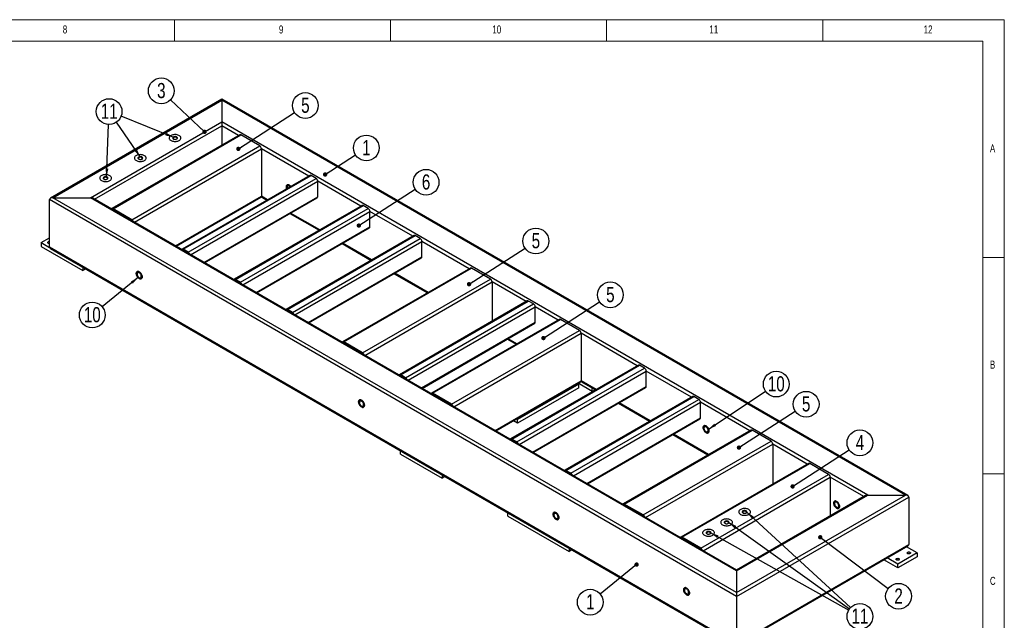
# Model space of a CAD drawing. Header units: millimetres. Extents: x 5 to 589, y 5 to 415.
# Tile 10 of 10: x 361 to 589, y 276 to 415. Entities that reach past the tile are written whole.
import ezdxf

# ---------------------------------------------------------------- set-up
doc = ezdxf.new("R2010")
doc.units = ezdxf.units.MM
doc.layers.add('NOTES', color=6, linetype='Continuous')
doc.layers.add('TRAIT-FORT', color=4, linetype='Continuous', lineweight=25)
doc.styles.add('SLDTEXTSTYLE0', font='TXT', dxfattribs={"width": 0.75})
doc.dimstyles.new('SLDDIMSTYLE2', dxfattribs={"dimtxt": 0.18, "dimasz": 1, "dimexe": 0, "dimexo": 0.0625, "dimgap": 0, "dimtad": 0, "dimtih": 1, "dimtoh": 1, "dimdec": 0, "dimrnd": 1e-09, "dimzin": 0, "dimdsep": 46, "dimtxsty": 'Standard', "dimblk1": 'DOT', "dimblk2": 'DOT', "dimsah": 1, "dimcen": 0.09, "dimadec": 0, "dimazin": 0, "dimtfac": 1, "dimtdec": 0, "dimtofl": 0, "dimtmove": 0, "dimatfit": 3, "dimldrblk": 'DOT', "dimfxl": 1, "dimfrac": 2, "dimtolj": 1, "dimtzin": 0, "dimarcsym": 0})
doc.dimstyles.new('SLDDIMSTYLE3', dxfattribs={"dimtxt": 0.18, "dimasz": 2, "dimexe": 0, "dimexo": 0.0625, "dimgap": 0, "dimtad": 0, "dimtih": 1, "dimtoh": 1, "dimdec": 0, "dimrnd": 1e-09, "dimzin": 0, "dimdsep": 46, "dimtxsty": 'Standard', "dimsah": 1, "dimcen": 0.09, "dimadec": 0, "dimazin": 0, "dimtfac": 2, "dimtdec": 0, "dimtofl": 0, "dimtmove": 0, "dimatfit": 3, "dimfxl": 1, "dimfrac": 2, "dimtolj": 1, "dimtzin": 0, "dimarcsym": 0})

# ---------------------------------------------------------------- blocks, each defined once
blk = doc.blocks.new('SW_NOTE_3')
at = {"layer": 'NOTES', "color": 0}
blk.add_circle((2.51, 1.62), 2.98, dxfattribs=at)
at = {"layer": 'NOTES', "color": 0, "insert": (2.51, 3.43), "char_height": 3.5, "attachment_point": 2, "style": 'SLDTEXTSTYLE0'}
blk.add_mtext('1', dxfattribs=at)
blk = doc.blocks.new('_Dot')
at = {"color": 0, "linetype": 'ByBlock', "lineweight": -2}
blk.add_line((-0.5, 0), (-1, 0), dxfattribs=at)
at = {"color": 0, "linetype": 'ByBlock', "const_width": 0.5}
blk.add_lwpolyline([(-0.25, 0, 1), (0.25, 0, 1)], format="xyb", close=True, dxfattribs=at)
blk = doc.blocks.new('SW_NOTE_4')
at = {"layer": 'NOTES', "color": 0}
blk.add_circle((2.51, 1.61), 2.98, dxfattribs=at)
at = {"layer": 'NOTES', "color": 0, "insert": (2.51, 3.43), "char_height": 3.5, "attachment_point": 2, "style": 'SLDTEXTSTYLE0'}
blk.add_mtext('6', dxfattribs=at)
blk = doc.blocks.new('SW_NOTE_5')
at = {"layer": 'NOTES', "color": 0}
blk.add_circle((2.5, 1.62), 2.98, dxfattribs=at)
at = {"layer": 'NOTES', "color": 0, "insert": (2.51, 3.44), "char_height": 3.5, "attachment_point": 2, "style": 'SLDTEXTSTYLE0'}
blk.add_mtext('5', dxfattribs=at)
blk = doc.blocks.new('SW_NOTE_6')
at = {"layer": 'NOTES', "color": 0}
blk.add_circle((2.51, 1.62), 2.98, dxfattribs=at)
at = {"layer": 'NOTES', "color": 0, "insert": (2.51, 3.43), "char_height": 3.5, "attachment_point": 2, "style": 'SLDTEXTSTYLE0'}
blk.add_mtext('5', dxfattribs=at)
blk = doc.blocks.new('SW_NOTE_7')
at = {"layer": 'NOTES', "color": 0}
blk.add_circle((2.51, 1.62), 2.98, dxfattribs=at)
at = {"layer": 'NOTES', "color": 0, "insert": (2.51, 3.44), "char_height": 3.5, "attachment_point": 2, "style": 'SLDTEXTSTYLE0'}
blk.add_mtext('5', dxfattribs=at)
blk = doc.blocks.new('SW_NOTE_8')
at = {"layer": 'NOTES', "color": 0}
blk.add_circle((2.5, 1.62), 2.98, dxfattribs=at)
at = {"layer": 'NOTES', "color": 0, "insert": (2.51, 3.44), "char_height": 3.5, "attachment_point": 2, "style": 'SLDTEXTSTYLE0'}
blk.add_mtext('4', dxfattribs=at)
blk = doc.blocks.new('SW_NOTE_9')
at = {"layer": 'NOTES', "color": 0}
blk.add_circle((2.5, 1.62), 2.98, dxfattribs=at)
at = {"layer": 'NOTES', "color": 0, "insert": (2.51, 3.44), "char_height": 3.5, "attachment_point": 2, "style": 'SLDTEXTSTYLE0'}
blk.add_mtext('5', dxfattribs=at)
blk = doc.blocks.new('SW_NOTE_10')
at = {"layer": 'NOTES', "color": 0}
blk.add_circle((-2.17, 2.05), 2.98, dxfattribs=at)
at = {"layer": 'NOTES', "color": 0, "insert": (-2.16, 3.87), "char_height": 3.5, "attachment_point": 2, "style": 'SLDTEXTSTYLE0'}
blk.add_mtext('3', dxfattribs=at)
blk = doc.blocks.new('SW_NOTE_11')
at = {"layer": 'NOTES', "color": 0}
blk.add_circle((2.38, -1.79), 2.98, dxfattribs=at)
at = {"layer": 'NOTES', "color": 0, "insert": (2.39, 0.02), "char_height": 3.5, "attachment_point": 2, "style": 'SLDTEXTSTYLE0'}
blk.add_mtext('2', dxfattribs=at)
blk = doc.blocks.new('SW_NOTE_12')
at = {"layer": 'NOTES', "color": 0}
blk.add_circle((-2.32, -1.88), 2.98, dxfattribs=at)
at = {"layer": 'NOTES', "color": 0, "insert": (-2.31, -0.06), "char_height": 3.5, "attachment_point": 2, "style": 'SLDTEXTSTYLE0'}
blk.add_mtext('1', dxfattribs=at)
blk = doc.blocks.new('SW_NOTE_13')
at = {"layer": 'NOTES', "color": 0}
blk.add_circle((-2.31, -1.89), 2.98, dxfattribs=at)
at = {"layer": 'NOTES', "color": 0, "insert": (-2.3, -0.07), "char_height": 3.5, "attachment_point": 2, "style": 'SLDTEXTSTYLE0'}
blk.add_mtext('10', dxfattribs=at)
blk = doc.blocks.new('SW_NOTE_14')
at = {"layer": 'NOTES', "color": 0}
blk.add_circle((2.48, 1.65), 2.98, dxfattribs=at)
at = {"layer": 'NOTES', "color": 0, "insert": (2.49, 3.47), "char_height": 3.5, "attachment_point": 2, "style": 'SLDTEXTSTYLE0'}
blk.add_mtext('10', dxfattribs=at)
blk = doc.blocks.new('SW_NOTE_15')
at = {"layer": 'NOTES', "color": 0}
blk.add_circle((2.43, -1.74), 2.98, dxfattribs=at)
at = {"layer": 'NOTES', "color": 0, "insert": (2.43, 0.08), "char_height": 3.5, "attachment_point": 2, "style": 'SLDTEXTSTYLE0'}
blk.add_mtext('11', dxfattribs=at)
blk = doc.blocks.new('SW_NOTE_16')
at = {"layer": 'NOTES', "color": 0}
blk.add_circle((-2.77, 1.1), 2.98, dxfattribs=at)
at = {"layer": 'NOTES', "color": 0, "insert": (-2.76, 2.92), "char_height": 3.5, "attachment_point": 2, "style": 'SLDTEXTSTYLE0'}
blk.add_mtext('11', dxfattribs=at)

msp = doc.modelspace()

# ---------------------------------------------------------------- linework, layer by layer
at = {"lineweight": 18}
for p, q in [((589, 415), (5, 415)), ((397, 415), (397, 410)), ((447, 410), (447, 415)), ((497, 415), (497, 410)), ((547, 410), (547, 415)), ((589, 5), (589, 415)), ((584, 410), (10, 410)), ((584, 10), (584, 410)), ((584, 360), (589, 360)), ((589, 310), (584, 310))]:
    msp.add_line(p, q, dxfattribs=at)
at = {"layer": 'TRAIT-FORT', "lineweight": 25}
for p, q in [((407.95, 396.59), (368.32, 373.71)), ((368.86, 373.84), (407.95, 396.41)), ((566.69, 304.95), (407.95, 396.59)), ((407.95, 396.59), (407.95, 396.41)), ((407.95, 396.41), (407.95, 391.36)), ((566.15, 305.08), (407.95, 396.41)), ((377.61, 373.84), (407.95, 391.36)), ((378.54, 373.49), (407.95, 390.47)), ((557.4, 305.08), (407.95, 391.36)), ((407.95, 391.36), (407.95, 390.47)), ((407.95, 390.47), (407.95, 385.98)), ((411.84, 388.22), (407.95, 390.47)), ((412.11, 388.38), (382.54, 371.31)), ((382.81, 371.28), (412.38, 388.35)), ((416.75, 385.83), (412.38, 388.35)), ((387.18, 368.76), (416.75, 385.83)), ((387.73, 368.18), (417.14, 385.16)), ((417.14, 385.16), (417.14, 374.18)), ((428.07, 378.85), (417.14, 385.16)), ((428.34, 379.01), (398.77, 361.94)), ((399.04, 361.91), (428.61, 378.98)), ((400.2, 361.24), (429.77, 378.32)), ((429.77, 378.32), (428.61, 378.98)), ((400.75, 360.67), (430.16, 377.65)), ((430.16, 374.08), (430.16, 377.65)), ((440.12, 371.89), (430.16, 377.65)), ((527.06, 282.52), (368.86, 373.84)), ((368.86, 373.84), (377.61, 373.84)), ((527.06, 287.56), (377.61, 373.84)), ((527.06, 287.75), (378.15, 373.71)), ((397.25, 362.69), (417.14, 374.18)), ((397.41, 362.6), (417.03, 373.93)), ((403.83, 358.89), (430.16, 374.08)), ((403.99, 358.8), (430.04, 373.83)), ((417.11, 374.01), (418.39, 373.27)), ((418.55, 373.36), (417.14, 374.18)), ((527.06, 281.63), (368.09, 373.4)), ((368.09, 362.41), (368.09, 373.4)), ((440.4, 372.05), (410.83, 354.98)), ((411.1, 354.95), (440.67, 372.02)), ((412.25, 354.29), (441.82, 371.36)), ((441.82, 371.36), (440.67, 372.02)), ((382.78, 371.04), (382.81, 371.06)), ((387.18, 368.76), (382.81, 371.28)), ((387.18, 368.54), (382.81, 371.06)), ((412.8, 353.71), (442.21, 370.69)), ((423.73, 370.19), (430.45, 366.31)), ((430.61, 366.4), (423.89, 370.28)), ((442.21, 367.13), (442.21, 370.69)), ((452.18, 364.94), (442.21, 370.69)), ((415.89, 351.93), (442.21, 367.13)), ((416.05, 351.84), (442.1, 366.88)), ((366.16, 363.45), (368.09, 364.56)), ((452.45, 365.09), (422.88, 348.02)), ((423.15, 348), (452.72, 365.07)), ((453.88, 364.4), (452.72, 365.07)), ((366.16, 363.45), (368.11, 362.33)), ((366.16, 363.45), (366.16, 362.56)), ((366.16, 362.56), (375.81, 356.99)), ((527.06, 270.64), (368.09, 362.41)), ((424.31, 347.33), (453.88, 364.4)), ((424.85, 346.75), (454.26, 363.73)), ((435.78, 363.23), (442.5, 359.35)), ((442.66, 359.44), (435.94, 363.32)), ((454.26, 360.17), (454.26, 363.73)), ((465.19, 357.42), (454.26, 363.73)), ((368.32, 362.1), (527.06, 270.46)), ((399.01, 361.67), (399.04, 361.69)), ((400.2, 361.24), (399.04, 361.91)), ((400.2, 361.02), (399.04, 361.69)), ((427.94, 344.97), (454.26, 360.17)), ((375.81, 357.77), (375.81, 356.99)), ((428.1, 344.88), (454.15, 359.92)), ((376.48, 357.38), (375.81, 356.99)), ((465.47, 357.58), (435.9, 340.51)), ((436.17, 340.48), (465.74, 357.55)), ((447.83, 356.27), (455.52, 351.84)), ((455.68, 351.93), (447.99, 356.36)), ((470.11, 355.03), (465.74, 357.55)), ((411.06, 354.71), (411.1, 354.73)), ((412.25, 354.29), (411.1, 354.95)), ((412.25, 354.06), (411.1, 354.73)), ((440.54, 337.96), (470.11, 355.03)), ((441.08, 337.38), (470.49, 354.36)), ((470.49, 354.36), (470.49, 345.27)), ((478.37, 349.81), (470.49, 354.36)), ((478.64, 349.97), (449.07, 332.9)), ((449.35, 332.87), (478.92, 349.94)), ((450.5, 332.21), (480.07, 349.28)), ((451.05, 331.63), (480.46, 348.61)), ((480.07, 349.28), (478.92, 349.94)), ((480.46, 345.05), (480.46, 348.61)), ((485.76, 345.55), (480.46, 348.61)), ((423.12, 347.75), (423.15, 347.77)), ((424.31, 347.33), (423.15, 348)), ((424.31, 347.11), (423.15, 347.77)), ((454.13, 329.85), (480.46, 345.05)), ((454.29, 329.76), (480.35, 344.8)), ((486.04, 345.7), (456.47, 328.63)), ((456.74, 328.61), (486.31, 345.68)), ((490.68, 343.15), (486.31, 345.68)), ((461.11, 326.08), (490.68, 343.15)), ((461.66, 325.51), (491.07, 342.49)), ((491.07, 342.49), (491.07, 331.5)), ((504.08, 334.97), (491.07, 342.49)), ((436.13, 340.24), (436.17, 340.26)), ((440.54, 337.96), (436.17, 340.48)), ((440.54, 337.74), (436.17, 340.26)), ((474.03, 341.15), (476.09, 339.96)), ((476.25, 340.05), (474.19, 341.24)), ((504.36, 335.13), (474.79, 318.06)), ((475.06, 318.03), (504.63, 335.1)), ((505.79, 334.43), (504.63, 335.1)), ((449.31, 332.63), (449.35, 332.65)), ((450.5, 332.21), (449.35, 332.87)), ((450.5, 331.98), (449.35, 332.65)), ((476.22, 317.36), (505.79, 334.43)), ((476.76, 316.79), (506.17, 333.77)), ((506.17, 330.2), (506.17, 333.77)), ((516.62, 327.73), (506.17, 333.77)), ((471.17, 320.01), (491.07, 331.5)), ((471.33, 319.92), (490.95, 331.25)), ((490.55, 330.76), (476.41, 322.59)), ((490.32, 330.89), (490.55, 330.76)), ((493.64, 329.05), (490.39, 330.92)), ((490.55, 329.87), (490.55, 330.76)), ((491.03, 331.34), (494.41, 329.39)), ((494.57, 329.48), (491.07, 331.5)), ((456.71, 328.37), (456.74, 328.38)), ((461.11, 326.08), (456.74, 328.61)), ((461.11, 325.86), (456.74, 328.38)), ((490.55, 329.87), (476.41, 321.7)), ((479.85, 315.01), (506.17, 330.2)), ((480.01, 314.91), (506.06, 329.95)), ((493.64, 329.05), (493.64, 329.83)), ((494.31, 329.44), (493.64, 329.05)), ((516.89, 327.89), (487.32, 310.82)), ((487.59, 310.79), (517.16, 327.86)), ((488.75, 310.13), (518.32, 327.2)), ((489.3, 309.55), (518.71, 326.53)), ((499.74, 326.31), (506.94, 322.15)), ((507.1, 322.24), (499.9, 326.4)), ((518.32, 327.2), (517.16, 327.86)), ((518.71, 322.97), (518.71, 326.53)), ((530.12, 319.94), (518.71, 326.53)), ((476.41, 321.7), (475.41, 322.28)), ((476.41, 322.59), (476.18, 322.72)), ((476.41, 321.7), (476.41, 322.59)), ((492.38, 307.77), (518.71, 322.97)), ((492.54, 307.68), (518.59, 322.72)), ((530.39, 320.1), (500.82, 303.03)), ((501.09, 303), (530.66, 320.07)), ((512.28, 319.07), (520.44, 314.36)), ((520.6, 314.45), (512.44, 319.16)), ((535.03, 317.55), (530.66, 320.07)), ((475.03, 317.79), (475.06, 317.81)), ((476.22, 317.36), (475.06, 318.03)), ((476.22, 317.14), (475.06, 317.81)), ((505.46, 300.48), (535.03, 317.55)), ((506.01, 299.9), (535.42, 316.88)), ((535.42, 316.88), (535.42, 307.64)), ((543.42, 312.26), (535.42, 316.88)), ((449.28, 314.58), (449.28, 315.36)), ((449.28, 314.58), (458.92, 309.01)), ((543.7, 312.42), (514.13, 295.35)), ((514.4, 295.32), (543.97, 312.39)), ((548.34, 309.87), (543.97, 312.39)), ((487.56, 310.55), (487.59, 310.57)), ((488.75, 310.13), (487.59, 310.79)), ((488.75, 309.9), (487.59, 310.57)), ((518.77, 292.8), (548.34, 309.87)), ((458.92, 309.79), (458.92, 309.01)), ((459.6, 309.4), (458.92, 309.01)), ((519.32, 292.22), (548.73, 309.2)), ((548.73, 309.2), (548.73, 300.25)), ((556.47, 304.73), (548.73, 309.2)), ((505.46, 300.48), (501.09, 303)), ((527.06, 282.52), (566.15, 305.08)), ((527.06, 287.56), (557.4, 305.08)), ((556.86, 304.95), (527.06, 287.75)), ((527.06, 281.63), (566.92, 304.63)), ((557.4, 305.08), (566.15, 305.08)), ((566.92, 304.63), (566.92, 293.65)), ((474.16, 300.22), (474.16, 301)), ((501.06, 302.76), (501.09, 302.78)), ((505.46, 300.26), (501.09, 302.78)), ((474.16, 300.22), (488.3, 292.05)), ((514.37, 295.08), (514.4, 295.1)), ((518.77, 292.8), (514.4, 295.32)), ((518.77, 292.57), (514.4, 295.1)), ((488.3, 292.83), (488.3, 292.05)), ((488.98, 292.44), (488.3, 292.05)), ((527.06, 270.64), (566.92, 293.65)), ((527.06, 270.46), (566.69, 293.33)), ((568.85, 291.72), (564.35, 289.12)), ((568.85, 291.72), (566.37, 293.15)), ((568.85, 291.72), (568.85, 290.83)), ((564.35, 288.23), (561.1, 290.1)), ((564.35, 289.12), (561.87, 290.55)), ((568.85, 290.83), (564.35, 288.23)), ((527.06, 287.75), (527.06, 287.56)), ((527.06, 287.56), (527.06, 282.52)), ((564.35, 288.23), (564.35, 289.12)), ((527.06, 282.52), (527.06, 281.63)), ((527.06, 281.63), (527.06, 270.64))]:
    msp.add_line(p, q, dxfattribs=at)
at = {"layer": 'TRAIT-FORT', "lineweight": 25, "flags": 128}
for points in [[(398.11, 387.09), (398.25, 387.18), (398.36, 387.29), (398.44, 387.4), (398.49, 387.51), (398.51, 387.63), (398.5, 387.75), (398.46, 387.87), (398.38, 387.98), (398.28, 388.09), (398.15, 388.18), (398, 388.26), (397.82, 388.33), (397.63, 388.38), (397.43, 388.42), (397.23, 388.43), (397.02, 388.43), (396.81, 388.41), (396.61, 388.37), (396.43, 388.32), (396.26, 388.25), (396.11, 388.16), (395.99, 388.06), (395.89, 387.96), (395.83, 387.84), (395.79, 387.72), (395.79, 387.6), (395.82, 387.48), (395.87, 387.37), (395.96, 387.26), (396.08, 387.16), (396.22, 387.07), (396.39, 387), (396.57, 386.94), (396.76, 386.89), (396.97, 386.87), (397.17, 386.86), (397.38, 386.87), (397.58, 386.9), (397.78, 386.95), (397.95, 387.01), (398.11, 387.09)], [(398.11, 387.09), (398.25, 387.18), (398.36, 387.29), (398.44, 387.4), (398.49, 387.51), (398.51, 387.63), (398.5, 387.75), (398.46, 387.87), (398.38, 387.98), (398.28, 388.09), (398.15, 388.18), (398, 388.26), (397.82, 388.33), (397.63, 388.38), (397.43, 388.42), (397.23, 388.43), (397.02, 388.43), (396.81, 388.41), (396.61, 388.37), (396.43, 388.32), (396.26, 388.25), (396.11, 388.16), (395.99, 388.06), (395.89, 387.96), (395.83, 387.84), (395.79, 387.72), (395.79, 387.6), (395.82, 387.48), (395.87, 387.37), (395.96, 387.26), (396.08, 387.16), (396.22, 387.07), (396.39, 387), (396.57, 386.94), (396.76, 386.89), (396.97, 386.87), (397.17, 386.86), (397.38, 386.87), (397.58, 386.9), (397.78, 386.95), (397.95, 387.01), (398.11, 387.09)], [(397.54, 387.42), (397.62, 387.48), (397.67, 387.55), (397.7, 387.63), (397.69, 387.71), (397.65, 387.78), (397.58, 387.84), (397.49, 387.9), (397.37, 387.94), (397.25, 387.96), (397.12, 387.96), (396.99, 387.95), (396.87, 387.92), (396.76, 387.87), (396.68, 387.81), (396.63, 387.74), (396.6, 387.67), (396.61, 387.59), (396.65, 387.52), (396.72, 387.45), (396.81, 387.4), (396.92, 387.36), (397.05, 387.34), (397.18, 387.33), (397.31, 387.35), (397.43, 387.38), (397.54, 387.42)], [(397.48, 387.39), (397.55, 387.45), (397.6, 387.52), (397.61, 387.59), (397.59, 387.66), (397.54, 387.73), (397.45, 387.78), (397.35, 387.82), (397.23, 387.84), (397.1, 387.85), (396.98, 387.83), (396.87, 387.79), (396.78, 387.74), (396.72, 387.68), (396.69, 387.61), (396.69, 387.53), (396.73, 387.46), (396.8, 387.4), (396.82, 387.39)], [(390.08, 382.45), (390.21, 382.54), (390.32, 382.65), (390.41, 382.76), (390.46, 382.87), (390.48, 382.99), (390.46, 383.11), (390.42, 383.23), (390.35, 383.35), (390.24, 383.45), (390.11, 383.54), (389.96, 383.63), (389.79, 383.69), (389.6, 383.75), (389.4, 383.78), (389.19, 383.8), (388.98, 383.79), (388.78, 383.77), (388.58, 383.73), (388.39, 383.68), (388.23, 383.61), (388.08, 383.52), (387.95, 383.42), (387.86, 383.32), (387.79, 383.2), (387.76, 383.08), (387.75, 382.96), (387.78, 382.84), (387.84, 382.73), (387.93, 382.62), (388.04, 382.52), (388.19, 382.43), (388.35, 382.36), (388.53, 382.3), (388.73, 382.25), (388.93, 382.23), (389.14, 382.22), (389.35, 382.23), (389.55, 382.26), (389.74, 382.31), (389.92, 382.37), (390.08, 382.45)], [(390.08, 382.45), (390.21, 382.54), (390.32, 382.65), (390.41, 382.76), (390.46, 382.87), (390.48, 382.99), (390.46, 383.11), (390.42, 383.23), (390.35, 383.35), (390.24, 383.45), (390.11, 383.54), (389.96, 383.63), (389.79, 383.69), (389.6, 383.75), (389.4, 383.78), (389.19, 383.8), (388.98, 383.79), (388.78, 383.77), (388.58, 383.73), (388.39, 383.68), (388.23, 383.61), (388.08, 383.52), (387.95, 383.42), (387.86, 383.32), (387.79, 383.2), (387.76, 383.08), (387.75, 382.96), (387.78, 382.84), (387.84, 382.73), (387.93, 382.62), (388.04, 382.52), (388.19, 382.43), (388.35, 382.36), (388.53, 382.3), (388.73, 382.25), (388.93, 382.23), (389.14, 382.22), (389.35, 382.23), (389.55, 382.26), (389.74, 382.31), (389.92, 382.37), (390.08, 382.45)], [(389.5, 382.79), (389.58, 382.85), (389.64, 382.92), (389.66, 382.99), (389.65, 383.07), (389.61, 383.14), (389.54, 383.2), (389.45, 383.26), (389.34, 383.3), (389.21, 383.32), (389.08, 383.32), (388.95, 383.31), (388.83, 383.28), (388.73, 383.23), (388.64, 383.17), (388.59, 383.1), (388.57, 383.03), (388.57, 382.95), (388.61, 382.88), (388.68, 382.81), (388.78, 382.76), (388.89, 382.72), (389.01, 382.7), (389.15, 382.69), (389.28, 382.71), (389.4, 382.74), (389.5, 382.79)], [(389.47, 382.77), (389.52, 382.81), (389.56, 382.88), (389.58, 382.95), (389.56, 383.02), (389.5, 383.09), (389.42, 383.14), (389.31, 383.18), (389.19, 383.2), (389.07, 383.21), (388.94, 383.19), (388.83, 383.15), (388.74, 383.1), (388.68, 383.04), (388.65, 382.97), (388.66, 382.9), (388.69, 382.83), (388.76, 382.77)], [(382.04, 377.81), (382.18, 377.91), (382.29, 378.01), (382.37, 378.12), (382.42, 378.24), (382.44, 378.36), (382.43, 378.48), (382.39, 378.59), (382.31, 378.71), (382.21, 378.81), (382.08, 378.91), (381.93, 378.99), (381.75, 379.05), (381.56, 379.11), (381.36, 379.14), (381.16, 379.16), (380.95, 379.15), (380.74, 379.13), (380.54, 379.1), (380.36, 379.04), (380.19, 378.97), (380.04, 378.88), (379.92, 378.79), (379.82, 378.68), (379.76, 378.56), (379.72, 378.45), (379.72, 378.33), (379.74, 378.21), (379.8, 378.09), (379.89, 377.98), (380.01, 377.88), (380.15, 377.79), (380.31, 377.72), (380.5, 377.66), (380.69, 377.62), (380.9, 377.59), (381.1, 377.58), (381.31, 377.6), (381.51, 377.62), (381.71, 377.67), (381.88, 377.74), (382.04, 377.81)], [(382.04, 377.81), (382.18, 377.91), (382.29, 378.01), (382.37, 378.12), (382.42, 378.24), (382.44, 378.36), (382.43, 378.48), (382.39, 378.59), (382.31, 378.71), (382.21, 378.81), (382.08, 378.91), (381.93, 378.99), (381.75, 379.05), (381.56, 379.11), (381.36, 379.14), (381.16, 379.16), (380.95, 379.15), (380.74, 379.13), (380.54, 379.1), (380.36, 379.04), (380.19, 378.97), (380.04, 378.88), (379.92, 378.79), (379.82, 378.68), (379.76, 378.56), (379.72, 378.45), (379.72, 378.33), (379.74, 378.21), (379.8, 378.09), (379.89, 377.98), (380.01, 377.88), (380.15, 377.79), (380.31, 377.72), (380.5, 377.66), (380.69, 377.62), (380.9, 377.59), (381.1, 377.58), (381.31, 377.6), (381.51, 377.62), (381.71, 377.67), (381.88, 377.74), (382.04, 377.81)], [(381.47, 378.15), (381.55, 378.21), (381.6, 378.28), (381.62, 378.35), (381.62, 378.43), (381.58, 378.5), (381.51, 378.57), (381.42, 378.62), (381.3, 378.66), (381.18, 378.68), (381.04, 378.69), (380.91, 378.67), (380.79, 378.64), (380.69, 378.59), (380.61, 378.53), (380.56, 378.46), (380.53, 378.39), (380.54, 378.31), (380.58, 378.24), (380.65, 378.18), (380.74, 378.12), (380.85, 378.08), (380.98, 378.06), (381.11, 378.06), (381.24, 378.07), (381.36, 378.1), (381.47, 378.15)], [(381.43, 378.13), (381.48, 378.17), (381.53, 378.24), (381.54, 378.31), (381.52, 378.38), (381.47, 378.45), (381.38, 378.5), (381.28, 378.54), (381.16, 378.57), (381.03, 378.57), (380.91, 378.55), (380.8, 378.52), (380.71, 378.46), (380.65, 378.4), (380.62, 378.33), (380.62, 378.26), (380.66, 378.19), (380.72, 378.13)], [(423.57, 376.74), (423.44, 376.8), (423.32, 376.83), (423.21, 376.83), (423.11, 376.8), (423.03, 376.74), (422.96, 376.65), (422.92, 376.55), (422.9, 376.42), (422.9, 376.27), (422.92, 376.12), (422.96, 375.96), (422.98, 375.91)], [(422.98, 375.91), (422.96, 375.96), (422.92, 376.12), (422.9, 376.27), (422.9, 376.42), (422.92, 376.55), (422.96, 376.65), (423.03, 376.74), (423.11, 376.8), (423.21, 376.83), (423.32, 376.83), (423.44, 376.8), (423.57, 376.74)], [(423.57, 376.51), (423.46, 376.56), (423.37, 376.58), (423.28, 376.57), (423.2, 376.53), (423.14, 376.46), (423.1, 376.37), (423.09, 376.27), (423.09, 376.14), (423.12, 376.01), (423.12, 376)], [(423.76, 376.36), (423.67, 376.44), (423.57, 376.51)], [(368.09, 363.23), (367.99, 363.24), (367.89, 363.26), (367.8, 363.31), (367.74, 363.36), (367.71, 363.43), (367.71, 363.49), (367.75, 363.55), (367.82, 363.61)], [(388.86, 356.7), (388.73, 356.76), (388.61, 356.79), (388.5, 356.79), (388.4, 356.76), (388.32, 356.7), (388.25, 356.61), (388.21, 356.51), (388.18, 356.38), (388.18, 356.23), (388.21, 356.08), (388.25, 355.92), (388.32, 355.76), (388.4, 355.61), (388.5, 355.46), (388.61, 355.33), (388.73, 355.22), (388.86, 355.14), (388.98, 355.08), (389.1, 355.05), (389.21, 355.05), (389.31, 355.08), (389.4, 355.14), (389.46, 355.22), (389.51, 355.33), (389.53, 355.46), (389.53, 355.6), (389.51, 355.76), (389.46, 355.92), (389.4, 356.08), (389.31, 356.23), (389.21, 356.38), (389.1, 356.5), (388.98, 356.61), (388.86, 356.7)], [(388.86, 356.7), (388.98, 356.61), (389.1, 356.5), (389.21, 356.38), (389.31, 356.23), (389.39, 356.08), (389.46, 355.92), (389.51, 355.76), (389.53, 355.6), (389.53, 355.46), (389.51, 355.33), (389.46, 355.22), (389.39, 355.14), (389.31, 355.08), (389.21, 355.05), (389.1, 355.05), (388.98, 355.08), (388.86, 355.14), (388.73, 355.22), (388.61, 355.33), (388.5, 355.46), (388.4, 355.61), (388.32, 355.76), (388.25, 355.92), (388.21, 356.08), (388.18, 356.23), (388.18, 356.38), (388.21, 356.51), (388.25, 356.61), (388.32, 356.7), (388.4, 356.76), (388.5, 356.79), (388.61, 356.79), (388.73, 356.76), (388.86, 356.7)], [(388.86, 356.48), (388.75, 356.52), (388.65, 356.54), (388.56, 356.53), (388.49, 356.49), (388.43, 356.43), (388.39, 356.34), (388.38, 356.23), (388.38, 356.1), (388.41, 355.97), (388.46, 355.84), (388.52, 355.71), (388.61, 355.59), (388.7, 355.48), (388.8, 355.4), (388.91, 355.34), (389.01, 355.3), (389.1, 355.3), (389.19, 355.32), (389.26, 355.38), (389.3, 355.45), (389.33, 355.55), (389.34, 355.67), (389.32, 355.8), (389.28, 355.93), (389.22, 356.07), (389.15, 356.19), (389.06, 356.31), (388.96, 356.4), (388.86, 356.48)], [(440.28, 327.01), (440.16, 327.07), (440.04, 327.1), (439.93, 327.1), (439.83, 327.07), (439.74, 327.01), (439.68, 326.93), (439.63, 326.82), (439.61, 326.69), (439.61, 326.55), (439.63, 326.39), (439.68, 326.23), (439.74, 326.07), (439.83, 325.92), (439.93, 325.77), (440.04, 325.65), (440.16, 325.54), (440.28, 325.45), (440.41, 325.39), (440.53, 325.36), (440.64, 325.36), (440.74, 325.39), (440.82, 325.45), (440.89, 325.53), (440.93, 325.64), (440.95, 325.77), (440.95, 325.92), (440.93, 326.07), (440.89, 326.23), (440.82, 326.39), (440.74, 326.54), (440.64, 326.69), (440.53, 326.82), (440.41, 326.93), (440.28, 327.01)], [(440.28, 327.01), (440.41, 326.93), (440.53, 326.82), (440.64, 326.69), (440.74, 326.54), (440.82, 326.39), (440.89, 326.23), (440.93, 326.07), (440.95, 325.91), (440.95, 325.77), (440.93, 325.64), (440.89, 325.53), (440.82, 325.45), (440.74, 325.39), (440.64, 325.36), (440.53, 325.36), (440.41, 325.39), (440.28, 325.45), (440.16, 325.54), (440.04, 325.64), (439.93, 325.77), (439.83, 325.92), (439.74, 326.07), (439.68, 326.23), (439.63, 326.39), (439.61, 326.55), (439.61, 326.69), (439.63, 326.82), (439.68, 326.93), (439.74, 327.01), (439.83, 327.07), (439.93, 327.1), (440.04, 327.1), (440.16, 327.07), (440.28, 327.01)], [(440.28, 326.79), (440.18, 326.83), (440.08, 326.85), (439.99, 326.84), (439.91, 326.8), (439.86, 326.74), (439.82, 326.65), (439.8, 326.54), (439.81, 326.42), (439.83, 326.28), (439.88, 326.15), (439.95, 326.02), (440.03, 325.9), (440.13, 325.79), (440.23, 325.71), (440.33, 325.65), (440.44, 325.61), (440.53, 325.61), (440.61, 325.64), (440.68, 325.69), (440.73, 325.77), (440.76, 325.87), (440.76, 325.98), (440.75, 326.11), (440.71, 326.25), (440.65, 326.38), (440.57, 326.51), (440.48, 326.62), (440.39, 326.72), (440.28, 326.79)], [(519.99, 321.07), (519.87, 321.13), (519.75, 321.16), (519.64, 321.16), (519.54, 321.13), (519.45, 321.07), (519.39, 320.99), (519.34, 320.88), (519.32, 320.75), (519.32, 320.61), (519.34, 320.45), (519.39, 320.29), (519.45, 320.13), (519.54, 319.98), (519.64, 319.84), (519.75, 319.71), (519.87, 319.6), (519.99, 319.51), (520.12, 319.46), (520.24, 319.43), (520.35, 319.43), (520.45, 319.45), (520.53, 319.51), (520.6, 319.6), (520.64, 319.71), (520.66, 319.83), (520.66, 319.98), (520.64, 320.13), (520.6, 320.29), (520.53, 320.45), (520.45, 320.61), (520.35, 320.75), (520.24, 320.88), (520.12, 320.99), (519.99, 321.07)], [(519.99, 321.07), (520.12, 320.99), (520.24, 320.88), (520.35, 320.75), (520.45, 320.61), (520.53, 320.45), (520.6, 320.29), (520.64, 320.13), (520.66, 319.98), (520.66, 319.83), (520.64, 319.71), (520.6, 319.6), (520.53, 319.51), (520.45, 319.45), (520.35, 319.43), (520.24, 319.43), (520.12, 319.46), (519.99, 319.51), (519.87, 319.6), (519.75, 319.71), (519.64, 319.84), (519.54, 319.98), (519.45, 320.13), (519.39, 320.29), (519.34, 320.45), (519.32, 320.61), (519.32, 320.75), (519.34, 320.88), (519.39, 320.99), (519.45, 321.07), (519.54, 321.13), (519.64, 321.16), (519.75, 321.16), (519.87, 321.13), (519.99, 321.07)], [(519.99, 320.85), (519.89, 320.9), (519.79, 320.92), (519.7, 320.91), (519.62, 320.87), (519.57, 320.8), (519.53, 320.71), (519.51, 320.6), (519.52, 320.48), (519.54, 320.35), (519.59, 320.21), (519.66, 320.08), (519.74, 319.96), (519.84, 319.85), (519.94, 319.77), (520.04, 319.71), (520.15, 319.68), (520.24, 319.67), (520.32, 319.7), (520.39, 319.75), (520.44, 319.83), (520.47, 319.93), (520.47, 320.05), (520.46, 320.17), (520.42, 320.31), (520.36, 320.44), (520.28, 320.57), (520.19, 320.68), (520.1, 320.78), (519.99, 320.85)], [(550.21, 303.63), (550.08, 303.69), (549.96, 303.72), (549.85, 303.72), (549.75, 303.69), (549.67, 303.63), (549.6, 303.55), (549.56, 303.44), (549.53, 303.31), (549.53, 303.17), (549.56, 303.01), (549.6, 302.85), (549.67, 302.69), (549.75, 302.54), (549.85, 302.39), (549.96, 302.27), (550.08, 302.16), (550.21, 302.07), (550.33, 302.01), (550.45, 301.98), (550.56, 301.98), (550.66, 302.01), (550.74, 302.07), (550.81, 302.16), (550.85, 302.26), (550.88, 302.39), (550.88, 302.54), (550.85, 302.69), (550.81, 302.85), (550.74, 303.01), (550.66, 303.17), (550.56, 303.31), (550.45, 303.44), (550.33, 303.55), (550.21, 303.63)], [(550.21, 303.63), (550.33, 303.55), (550.45, 303.44), (550.56, 303.31), (550.66, 303.17), (550.74, 303.01), (550.81, 302.85), (550.85, 302.69), (550.88, 302.54), (550.88, 302.39), (550.85, 302.26), (550.81, 302.16), (550.74, 302.07), (550.66, 302.01), (550.56, 301.98), (550.45, 301.98), (550.33, 302.01), (550.21, 302.07), (550.08, 302.16), (549.96, 302.27), (549.85, 302.39), (549.75, 302.54), (549.67, 302.69), (549.6, 302.85), (549.56, 303.01), (549.53, 303.17), (549.53, 303.31), (549.56, 303.44), (549.6, 303.55), (549.67, 303.63), (549.75, 303.69), (549.85, 303.72), (549.96, 303.72), (550.08, 303.69), (550.21, 303.63)], [(550.21, 303.41), (550.1, 303.46), (550, 303.47), (549.91, 303.46), (549.84, 303.42), (549.78, 303.36), (549.74, 303.27), (549.72, 303.16), (549.73, 303.04), (549.76, 302.9), (549.81, 302.77), (549.87, 302.64), (549.96, 302.52), (550.05, 302.41), (550.15, 302.33), (550.26, 302.27), (550.36, 302.24), (550.45, 302.23), (550.54, 302.26), (550.6, 302.31), (550.65, 302.39), (550.68, 302.49), (550.69, 302.6), (550.67, 302.73), (550.63, 302.87), (550.57, 303), (550.5, 303.13), (550.41, 303.24), (550.31, 303.34), (550.21, 303.41)], [(485.28, 301.03), (485.16, 301.09), (485.04, 301.12), (484.92, 301.12), (484.83, 301.09), (484.74, 301.04), (484.68, 300.95), (484.63, 300.84), (484.61, 300.71), (484.61, 300.57), (484.63, 300.42), (484.68, 300.26), (484.74, 300.1), (484.83, 299.94), (484.92, 299.8), (485.04, 299.67), (485.16, 299.56), (485.28, 299.48), (485.4, 299.42), (485.52, 299.39), (485.64, 299.39), (485.73, 299.42), (485.82, 299.47), (485.88, 299.56), (485.93, 299.67), (485.95, 299.79), (485.95, 299.94), (485.93, 300.09), (485.88, 300.25), (485.82, 300.41), (485.73, 300.57), (485.64, 300.71), (485.52, 300.84), (485.4, 300.95), (485.28, 301.03)], [(485.28, 301.03), (485.4, 300.95), (485.52, 300.84), (485.64, 300.71), (485.73, 300.57), (485.82, 300.41), (485.88, 300.25), (485.93, 300.09), (485.95, 299.94), (485.95, 299.79), (485.93, 299.67), (485.88, 299.56), (485.82, 299.47), (485.73, 299.42), (485.64, 299.39), (485.52, 299.39), (485.4, 299.42), (485.28, 299.47), (485.16, 299.56), (485.04, 299.67), (484.92, 299.8), (484.83, 299.94), (484.74, 300.1), (484.68, 300.26), (484.63, 300.42), (484.61, 300.57), (484.61, 300.71), (484.63, 300.84), (484.68, 300.95), (484.74, 301.03), (484.83, 301.09), (484.92, 301.12), (485.04, 301.12), (485.16, 301.09), (485.28, 301.03)], [(485.28, 300.81), (485.18, 300.86), (485.08, 300.88), (484.99, 300.87), (484.91, 300.83), (484.85, 300.76), (484.82, 300.67), (484.8, 300.56), (484.8, 300.44), (484.83, 300.31), (484.88, 300.17), (484.95, 300.04), (485.03, 299.92), (485.13, 299.82), (485.23, 299.73), (485.33, 299.67), (485.43, 299.64), (485.53, 299.63), (485.61, 299.66), (485.68, 299.71), (485.73, 299.79), (485.76, 299.89), (485.76, 300.01), (485.74, 300.14), (485.71, 300.27), (485.65, 300.4), (485.57, 300.53), (485.48, 300.64), (485.38, 300.74), (485.28, 300.81)], [(529.89, 300.63), (530.03, 300.72), (530.14, 300.82), (530.22, 300.93), (530.27, 301.05), (530.29, 301.17), (530.28, 301.29), (530.24, 301.41), (530.16, 301.52), (530.06, 301.62), (529.93, 301.72), (529.77, 301.8), (529.6, 301.87), (529.41, 301.92), (529.21, 301.95), (529.01, 301.97), (528.8, 301.97), (528.59, 301.95), (528.39, 301.91), (528.21, 301.85), (528.04, 301.78), (527.89, 301.7), (527.77, 301.6), (527.67, 301.49), (527.61, 301.38), (527.57, 301.26), (527.57, 301.14), (527.59, 301.02), (527.65, 300.9), (527.74, 300.79), (527.86, 300.69), (528, 300.61), (528.16, 300.53), (528.35, 300.47), (528.54, 300.43), (528.75, 300.4), (528.95, 300.4), (529.16, 300.41), (529.36, 300.44), (529.56, 300.48), (529.73, 300.55), (529.89, 300.63)], [(529.89, 300.63), (530.03, 300.72), (530.14, 300.82), (530.22, 300.93), (530.27, 301.05), (530.29, 301.17), (530.28, 301.29), (530.24, 301.41), (530.16, 301.52), (530.06, 301.62), (529.93, 301.72), (529.77, 301.8), (529.6, 301.87), (529.41, 301.92), (529.21, 301.95), (529.01, 301.97), (528.8, 301.97), (528.59, 301.95), (528.39, 301.91), (528.21, 301.85), (528.04, 301.78), (527.89, 301.7), (527.77, 301.6), (527.67, 301.49), (527.61, 301.38), (527.57, 301.26), (527.57, 301.14), (527.59, 301.02), (527.65, 300.9), (527.74, 300.79), (527.86, 300.69), (528, 300.61), (528.16, 300.53), (528.35, 300.47), (528.54, 300.43), (528.75, 300.4), (528.95, 300.4), (529.16, 300.41), (529.36, 300.44), (529.56, 300.48), (529.73, 300.55), (529.89, 300.63)], [(529.31, 300.96), (529.4, 301.02), (529.45, 301.09), (529.47, 301.16), (529.47, 301.24), (529.43, 301.31), (529.36, 301.38), (529.27, 301.43), (529.15, 301.47), (529.03, 301.49), (528.89, 301.5), (528.76, 301.48), (528.64, 301.45), (528.54, 301.41), (528.46, 301.35), (528.4, 301.28), (528.38, 301.2), (528.39, 301.13), (528.43, 301.05), (528.5, 300.99), (528.59, 300.93), (528.7, 300.89), (528.83, 300.87), (528.96, 300.87), (529.09, 300.88), (529.21, 300.91), (529.31, 300.96)], [(529.26, 300.93), (529.33, 300.98), (529.38, 301.05), (529.39, 301.12), (529.37, 301.2), (529.32, 301.26), (529.23, 301.32), (529.13, 301.36), (529.01, 301.38), (528.88, 301.38), (528.76, 301.36), (528.65, 301.33), (528.56, 301.28), (528.5, 301.21), (528.47, 301.14), (528.47, 301.07), (528.51, 301), (528.58, 300.94), (528.6, 300.93)], [(525.71, 298.21), (525.85, 298.31), (525.96, 298.41), (526.04, 298.52), (526.09, 298.64), (526.11, 298.76), (526.1, 298.88), (526.06, 298.99), (525.98, 299.11), (525.88, 299.21), (525.75, 299.31), (525.6, 299.39), (525.42, 299.46), (525.23, 299.51), (525.03, 299.54), (524.83, 299.56), (524.62, 299.55), (524.41, 299.53), (524.22, 299.5), (524.03, 299.44), (523.86, 299.37), (523.71, 299.28), (523.59, 299.19), (523.49, 299.08), (523.43, 298.96), (523.39, 298.85), (523.39, 298.73), (523.42, 298.61), (523.47, 298.49), (523.56, 298.38), (523.68, 298.28), (523.82, 298.19), (523.99, 298.12), (524.17, 298.06), (524.36, 298.02), (524.57, 297.99), (524.78, 297.98), (524.98, 298), (525.19, 298.03), (525.38, 298.07), (525.55, 298.14), (525.71, 298.21)], [(525.71, 298.21), (525.85, 298.31), (525.96, 298.41), (526.04, 298.52), (526.09, 298.64), (526.11, 298.76), (526.1, 298.88), (526.06, 298.99), (525.98, 299.11), (525.88, 299.21), (525.75, 299.31), (525.6, 299.39), (525.42, 299.46), (525.23, 299.51), (525.03, 299.54), (524.83, 299.56), (524.62, 299.55), (524.41, 299.53), (524.22, 299.5), (524.03, 299.44), (523.86, 299.37), (523.71, 299.28), (523.59, 299.19), (523.49, 299.08), (523.43, 298.96), (523.39, 298.85), (523.39, 298.73), (523.42, 298.61), (523.47, 298.49), (523.56, 298.38), (523.68, 298.28), (523.82, 298.19), (523.99, 298.12), (524.17, 298.06), (524.36, 298.02), (524.57, 297.99), (524.78, 297.98), (524.98, 298), (525.19, 298.03), (525.38, 298.07), (525.55, 298.14), (525.71, 298.21)], [(525.14, 298.55), (525.22, 298.61), (525.27, 298.68), (525.3, 298.75), (525.29, 298.83), (525.25, 298.9), (525.18, 298.97), (525.09, 299.02), (524.97, 299.06), (524.85, 299.08), (524.72, 299.09), (524.59, 299.07), (524.47, 299.04), (524.36, 298.99), (524.28, 298.93), (524.23, 298.86), (524.2, 298.79), (524.21, 298.71), (524.25, 298.64), (524.32, 298.58), (524.41, 298.52), (524.52, 298.48), (524.65, 298.46), (524.78, 298.46), (524.91, 298.47), (525.03, 298.5), (525.14, 298.55)], [(525.1, 298.53), (525.15, 298.57), (525.2, 298.64), (525.21, 298.71), (525.19, 298.78), (525.14, 298.85), (525.05, 298.9), (524.95, 298.94), (524.83, 298.97), (524.7, 298.97), (524.58, 298.95), (524.47, 298.92), (524.38, 298.86), (524.32, 298.8), (524.29, 298.73), (524.29, 298.66), (524.33, 298.59), (524.39, 298.53)], [(521.54, 295.8), (521.67, 295.89), (521.78, 296), (521.86, 296.11), (521.91, 296.22), (521.93, 296.34), (521.92, 296.46), (521.88, 296.58), (521.8, 296.69), (521.7, 296.8), (521.57, 296.89), (521.42, 296.98), (521.25, 297.04), (521.06, 297.09), (520.86, 297.13), (520.65, 297.14), (520.44, 297.14), (520.23, 297.12), (520.04, 297.08), (519.85, 297.03), (519.68, 296.96), (519.54, 296.87), (519.41, 296.77), (519.32, 296.67), (519.25, 296.55), (519.21, 296.43), (519.21, 296.31), (519.24, 296.19), (519.3, 296.08), (519.39, 295.97), (519.5, 295.87), (519.64, 295.78), (519.81, 295.71), (519.99, 295.65), (520.18, 295.6), (520.39, 295.58), (520.6, 295.57), (520.8, 295.58), (521.01, 295.61), (521.2, 295.66), (521.38, 295.72), (521.54, 295.8)], [(521.54, 295.8), (521.67, 295.89), (521.78, 296), (521.86, 296.11), (521.91, 296.22), (521.93, 296.34), (521.92, 296.46), (521.88, 296.58), (521.8, 296.69), (521.7, 296.8), (521.57, 296.89), (521.42, 296.98), (521.25, 297.04), (521.06, 297.09), (520.86, 297.13), (520.65, 297.14), (520.44, 297.14), (520.23, 297.12), (520.04, 297.08), (519.85, 297.03), (519.68, 296.96), (519.54, 296.87), (519.41, 296.77), (519.32, 296.67), (519.25, 296.55), (519.21, 296.43), (519.21, 296.31), (519.24, 296.19), (519.3, 296.08), (519.39, 295.97), (519.5, 295.87), (519.64, 295.78), (519.81, 295.71), (519.99, 295.65), (520.18, 295.6), (520.39, 295.58), (520.6, 295.57), (520.8, 295.58), (521.01, 295.61), (521.2, 295.66), (521.38, 295.72), (521.54, 295.8)], [(520.96, 296.14), (521.04, 296.2), (521.09, 296.26), (521.12, 296.34), (521.11, 296.42), (521.07, 296.49), (521, 296.55), (520.91, 296.61), (520.8, 296.65), (520.67, 296.67), (520.54, 296.67), (520.41, 296.66), (520.29, 296.63), (520.18, 296.58), (520.1, 296.52), (520.05, 296.45), (520.02, 296.38), (520.03, 296.3), (520.07, 296.23), (520.14, 296.16), (520.23, 296.11), (520.35, 296.07), (520.47, 296.05), (520.6, 296.04), (520.73, 296.06), (520.85, 296.09), (520.96, 296.14)], [(520.92, 296.12), (520.97, 296.16), (521.02, 296.23), (521.03, 296.3), (521.01, 296.37), (520.96, 296.44), (520.88, 296.49), (520.77, 296.53), (520.65, 296.55), (520.52, 296.56), (520.4, 296.54), (520.29, 296.5), (520.2, 296.45), (520.14, 296.39), (520.11, 296.32), (520.11, 296.24), (520.15, 296.18), (520.22, 296.12)], [(566.65, 291.88), (566.74, 291.92), (566.85, 291.94), (566.96, 291.94), (567.07, 291.92), (567.17, 291.89), (567.25, 291.84), (567.29, 291.78), (567.3, 291.71), (567.28, 291.64), (567.23, 291.59), (567.15, 291.54), (567.05, 291.51), (566.93, 291.5), (566.82, 291.5), (566.71, 291.53), (566.63, 291.57), (566.56, 291.63), (566.53, 291.69), (566.54, 291.76), (566.58, 291.82), (566.65, 291.88)], [(564.07, 290.39), (564.17, 290.43), (564.28, 290.45), (564.39, 290.46), (564.5, 290.44), (564.6, 290.4), (564.67, 290.35), (564.72, 290.29), (564.73, 290.23), (564.71, 290.16), (564.66, 290.1), (564.58, 290.05), (564.47, 290.02), (564.36, 290.01), (564.25, 290.02), (564.14, 290.04), (564.05, 290.09), (563.99, 290.14), (563.96, 290.21), (563.97, 290.28), (564.01, 290.34), (564.07, 290.39)], [(515.49, 283.59), (515.37, 283.65), (515.25, 283.68), (515.14, 283.68), (515.04, 283.65), (514.95, 283.59), (514.89, 283.51), (514.84, 283.4), (514.82, 283.27), (514.82, 283.13), (514.84, 282.97), (514.89, 282.81), (514.95, 282.65), (515.04, 282.5), (515.14, 282.36), (515.25, 282.23), (515.37, 282.12), (515.49, 282.03), (515.62, 281.98), (515.74, 281.95), (515.85, 281.95), (515.95, 281.97), (516.03, 282.03), (516.1, 282.12), (516.14, 282.22), (516.16, 282.35), (516.16, 282.5), (516.14, 282.65), (516.1, 282.81), (516.03, 282.97), (515.95, 283.13), (515.85, 283.27), (515.74, 283.4), (515.62, 283.51), (515.49, 283.59)], [(515.49, 283.59), (515.62, 283.51), (515.74, 283.4), (515.85, 283.27), (515.95, 283.13), (516.03, 282.97), (516.1, 282.81), (516.14, 282.65), (516.16, 282.5), (516.16, 282.35), (516.14, 282.22), (516.1, 282.12), (516.03, 282.03), (515.95, 281.97), (515.85, 281.95), (515.74, 281.95), (515.62, 281.98), (515.49, 282.03), (515.37, 282.12), (515.25, 282.23), (515.14, 282.36), (515.04, 282.5), (514.95, 282.65), (514.89, 282.81), (514.84, 282.97), (514.82, 283.13), (514.82, 283.27), (514.84, 283.4), (514.89, 283.51), (514.95, 283.59), (515.04, 283.65), (515.14, 283.68), (515.25, 283.68), (515.37, 283.65), (515.49, 283.59)], [(515.49, 283.37), (515.39, 283.42), (515.29, 283.44), (515.2, 283.42), (515.13, 283.39), (515.07, 283.32), (515.03, 283.23), (515.01, 283.12), (515.02, 283), (515.04, 282.87), (515.09, 282.73), (515.16, 282.6), (515.24, 282.48), (515.34, 282.37), (515.44, 282.29), (515.54, 282.23), (515.65, 282.2), (515.74, 282.19), (515.82, 282.22), (515.89, 282.27), (515.94, 282.35), (515.97, 282.45), (515.97, 282.57), (515.96, 282.69), (515.92, 282.83), (515.86, 282.96), (515.78, 283.09), (515.7, 283.2), (515.6, 283.3), (515.49, 283.37)]]:
    msp.add_lwpolyline(points, dxfattribs=at)
at = {"layer": 'TRAIT-FORT', "lineweight": 25}
for centre, radius, start, end in [((412.22, 388.13), 0.274, 54.3824, 114.3071), ((416.3, 385.12), 0.838, 2.6055, 57.3945), ((428.46, 378.76), 0.274, 54.3824, 114.3071), ((429.32, 377.61), 0.838, 2.6055, 57.3945), ((422.92, 375.67), 1.25, 38.4457, 58.8527), ((416.88, 374.14), 0.262, 304.0564, 7.2558), ((429.89, 374.05), 0.269, 305.0133, 6.2988), ((382.66, 371.1), 0.235, 50.2915, 148.5442), ((440.51, 371.8), 0.274, 54.3824, 114.3071), ((441.37, 370.65), 0.838, 2.6055, 57.3945), ((382.73, 370.94), 0.151, 55.8385, 98.9469), ((386.73, 368.05), 0.843, 16.971, 57.3038), ((386.99, 368.22), 0.377, 35.7589, 58.3392), ((441.94, 367.1), 0.269, 305.0133, 6.2988), ((452.56, 364.84), 0.274, 54.3824, 114.3071), ((368.08, 363.11), 0.566, 89.0683, 117.8278), ((453.43, 363.69), 0.838, 2.6055, 57.3945), ((398.89, 361.73), 0.235, 50.2915, 148.5442), ((398.96, 361.57), 0.151, 55.8385, 98.9469), ((399.75, 360.53), 0.843, 16.971, 57.3038), ((400, 360.7), 0.377, 35.7589, 58.3392), ((454, 360.14), 0.269, 305.0133, 6.2988), ((465.58, 357.33), 0.274, 54.3824, 114.3071), ((410.95, 354.77), 0.235, 50.2915, 148.5442), ((411.01, 354.61), 0.151, 55.8385, 98.9469), ((411.8, 353.58), 0.843, 16.971, 57.3038), ((412.06, 353.74), 0.377, 35.7589, 58.3392), ((469.66, 354.32), 0.838, 2.6055, 57.3945), ((478.76, 349.72), 0.274, 54.3824, 114.3071), ((479.62, 348.57), 0.838, 2.6055, 57.3945), ((423, 347.82), 0.235, 50.2915, 148.5442), ((423.07, 347.65), 0.151, 55.8385, 98.9469), ((423.85, 346.62), 0.843, 16.971, 57.3038), ((424.11, 346.79), 0.377, 35.7589, 58.3392), ((480.19, 345.02), 0.269, 305.0133, 6.2988), ((486.15, 345.45), 0.274, 54.3824, 114.3071), ((490.23, 342.45), 0.838, 2.6055, 57.3945), ((436.02, 340.3), 0.235, 50.2915, 148.5442), ((436.08, 340.13), 0.151, 55.8385, 98.9469), ((440.08, 337.25), 0.843, 16.971, 57.3038), ((440.34, 337.42), 0.377, 35.7589, 58.3392), ((504.47, 334.88), 0.274, 54.3824, 114.3071), ((449.2, 332.69), 0.235, 50.2915, 148.5442), ((449.26, 332.53), 0.151, 55.8385, 98.9469), ((505.33, 333.73), 0.838, 2.6055, 57.3945), ((450.05, 331.5), 0.843, 16.971, 57.3038), ((450.31, 331.66), 0.377, 35.7589, 58.3392), ((490.81, 331.47), 0.262, 304.0564, 7.2558), ((456.59, 328.43), 0.235, 50.2915, 148.5442), ((456.65, 328.26), 0.151, 55.8385, 98.9469), ((505.9, 330.17), 0.269, 305.0133, 6.2988), ((460.65, 325.37), 0.843, 16.971, 57.3038), ((460.91, 325.54), 0.377, 35.7589, 58.3392), ((517, 327.64), 0.274, 54.3824, 114.3071), ((517.87, 326.49), 0.838, 2.6055, 57.3945), ((518.44, 322.94), 0.269, 305.0133, 6.2988), ((530.5, 319.85), 0.274, 54.3824, 114.3071), ((474.91, 317.85), 0.235, 50.2915, 148.5442), ((474.97, 317.68), 0.151, 55.8385, 98.9469), ((475.76, 316.65), 0.843, 16.971, 57.3038), ((476.02, 316.82), 0.377, 35.7589, 58.3392), ((534.58, 316.84), 0.838, 2.6055, 57.3945), ((543.81, 312.17), 0.274, 54.3824, 114.3071), ((487.44, 310.61), 0.235, 50.2915, 148.5442), ((487.51, 310.45), 0.151, 55.8385, 98.9469), ((488.3, 309.42), 0.843, 16.971, 57.3038), ((488.55, 309.58), 0.377, 35.7589, 58.3392), ((547.89, 309.16), 0.838, 2.6055, 57.3945), ((500.94, 302.82), 0.235, 50.2915, 148.5442), ((501.01, 302.65), 0.151, 55.8385, 98.9469), ((505.01, 299.77), 0.843, 16.971, 57.3038), ((505.27, 299.93), 0.377, 35.7589, 58.3392), ((514.25, 295.14), 0.235, 50.2915, 148.5442), ((514.32, 294.97), 0.151, 55.8385, 98.9469), ((518.32, 292.09), 0.843, 16.971, 57.3038), ((518.57, 292.25), 0.377, 35.7589, 58.3392)]:
    msp.add_arc(centre, radius, start, end, dxfattribs=at)
for centre, start_param, end_param in [((368.86, 373.4), 1.570796, 3.141593), ((377.61, 373.4), 0.785479, 1.570796), ((368.86, 362.41), 3.141593, 3.927072), ((557.4, 304.63), 1.570796, 2.356113), ((566.15, 304.63), 0, 1.570796), ((566.15, 293.65), 5.497706, 6.283185)]:
    msp.add_ellipse(centre, major_axis=(0.771, 0), ratio=0.577382, start_param=start_param, end_param=end_param, dxfattribs=at)

# ---------------------------------------------------------------- block references
at = {"layer": 'NOTES'}
for name, p in [('SW_NOTE_10', (396.13, 396.5)), ('SW_NOTE_16', (384.66, 392.66)), ('SW_NOTE_9', (424.79, 393.53)), ('SW_NOTE_3', (438.88, 383.72)), ('SW_NOTE_4', (452.71, 375.8)), ('SW_NOTE_5', (478.12, 362.21)), ('SW_NOTE_6', (495.35, 349.76)), ('SW_NOTE_13', (380.3, 348.61)), ('SW_NOTE_14', (533.75, 329.09)), ('SW_NOTE_7', (540.64, 324.47)), ('SW_NOTE_8', (553.09, 315.54)), ('SW_NOTE_12', (495.52, 282.19)), ('SW_NOTE_11', (562.15, 283.48)), ('SW_NOTE_15', (553.17, 278.77))]:
    msp.add_blockref(name, p, dxfattribs=at)

# ---------------------------------------------------------------- texts
at = {"layer": 'NOTES', "attachment_point": 1, "style": 'SLDTEXTSTYLE0'}
for s, insert, char_height in [('8', (371.17, 413.67), 1.85), ('9', (421.17, 413.67), 1.85), ('10', (470.54, 413.67), 1.852), ('11', (520.75, 413.67), 1.852), ('12', (570.33, 413.67), 1.852), ('A', (585.67, 386.17), 1.85), ('B', (585.67, 336.17), 1.85), ('C', (585.67, 286.17), 1.85)]:
    msp.add_mtext(s, dxfattribs=dict(at, insert=insert, char_height=char_height))

# ---------------------------------------------------------------- leaders
at = {"layer": 'NOTES'}
for points, dimstyle in [([(403.98, 389.07), (396.13, 396.5)], 'SLDDIMSTYLE2'), ([(396.89, 387.8), (384.66, 392.66)], 'SLDDIMSTYLE3'), ([(411.79, 385.12), (424.79, 393.53)], 'SLDDIMSTYLE2'), ([(381.3, 378.54), (381.77, 390.78)], 'SLDDIMSTYLE3'), ([(389.16, 383.21), (383.58, 391.31)], 'SLDDIMSTYLE3'), ([(431.87, 379.21), (438.88, 383.72)], 'SLDDIMSTYLE2'), ([(439.66, 367.4), (452.71, 375.8)], 'SLDDIMSTYLE2'), ([(465.16, 353.83), (478.12, 362.21)], 'SLDDIMSTYLE2'), ([(388.7, 355.49), (380.3, 348.61)], 'SLDDIMSTYLE3'), ([(482.37, 341.39), (495.35, 349.76)], 'SLDDIMSTYLE2'), ([(520.45, 320.22), (533.75, 329.09)], 'SLDDIMSTYLE3'), ([(527.61, 316.05), (540.64, 324.47)], 'SLDDIMSTYLE2'), ([(540.02, 307.08), (553.09, 315.54)], 'SLDDIMSTYLE2'), ([(529.37, 301.2), (553.4, 279.06)], 'SLDDIMSTYLE3'), ([(525.16, 298.83), (553.17, 278.77)], 'SLDDIMSTYLE3'), ([(520.96, 296.43), (553, 278.49)], 'SLDDIMSTYLE3'), ([(546.42, 295.33), (562.15, 283.48)], 'SLDDIMSTYLE2'), ([(503.93, 289.01), (495.52, 282.19)], 'SLDDIMSTYLE2')]:
    msp.add_leader(points, dimstyle=dimstyle, dxfattribs=at)

doc.saveas('drawing.dxf')
